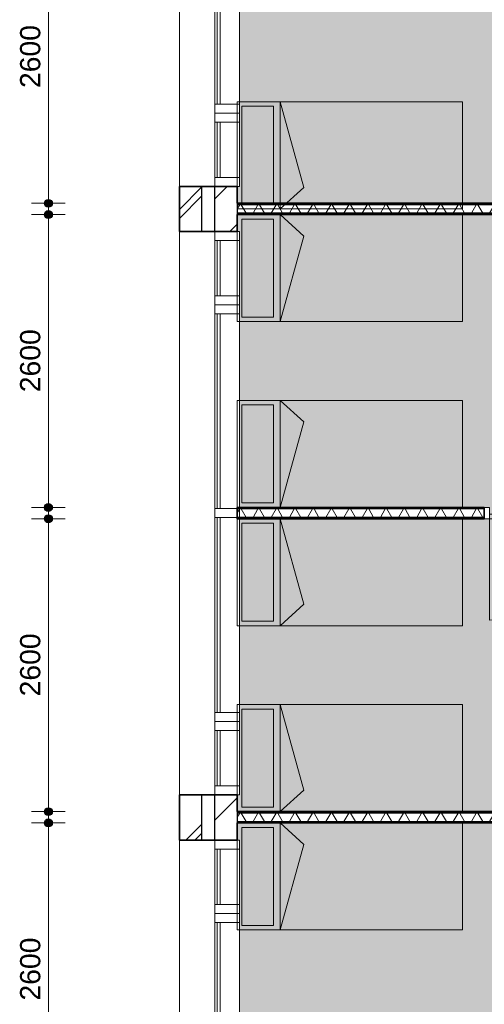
# Model space of a CAD drawing. Header units: millimetres. Extents: x 76115 to 117635, y -12665 to 37646.
# Tile 32 of 52: x 76115 to 80243, y 23606 to 32346. Entities that reach past the tile are written whole.
import ezdxf

# ---------------------------------------------------------------- set-up
doc = ezdxf.new("R2010")
doc.units = ezdxf.units.MM
doc.linetypes.add('Hidden', pattern=[4, 2, -2])
for name, color, linetype, lineweight in [('A-ANNO-DIMS', 211, 'Continuous', 9), ('A-ANNO-DIMS-100', 211, 'Continuous', 9), ('A-AREA-PATT', 32, 'Continuous', 9), ('A-DETL', 90, 'Continuous', 13), ('A-DOOR', 31, 'Continuous', 18), ('A-DOOR-FRAM', 31, 'Continuous', 13), ('A-GLAZ-CURT', 52, 'Continuous', 13), ('A-GLAZ-CWMG', 51, 'Continuous', 13), ('A-WALL', 113, 'Continuous', 18), ('A-WALL-PATT', 111, 'Continuous', 35), ('I-WALL', 2, 'Continuous', 18)]:
    doc.layers.add(name, color=color, linetype=linetype, lineweight=lineweight)
doc.styles.add('Arial', font='arial.ttf', dxfattribs={"height": 180})
doc.dimstyles.new('1_8mm', dxfattribs={"dimscale": 304.8, "dimtxt": 183.646692, "dimasz": 0.918635, "dimexe": 0.492126, "dimexo": 0.0625, "dimgap": 0.059055, "dimtad": 1, "dimdec": 0, "dimrnd": 5, "dimzin": 0, "dimdsep": 46, "dimtxsty": 'Arial', "dimblk1": 'DOTSMALL', "dimblk2": 'DOTSMALL', "dimsah": 1, "dimcen": 0.09, "dimdle": 0.590551, "dimazin": 0, "dimtfac": 1, "dimtdec": 4, "dimtix": 1, "dimtmove": 0, "dimatfit": 3, "dimfxl": 0.492126, "dimfxlon": 1, "dimtvp": 1, "dimtolj": 1, "dimtzin": 0, "dimlwd": 13, "dimlwe": 13, "dimarcsym": 2})
pattern_1 = [(270, (81148.13, 30715.79), (200, 7e-13), []), (270, (81132.13, 30715.79), (200, 7e-13), []), (270, (81116.13, 30715.79), (200, 7e-13), []), (270, (81100.13, 30715.79), (200, 7e-13), [])]
pattern_2 = [(270, (81148.13, 28015.77), (200, 7e-13), []), (270, (81132.13, 28015.77), (200, 7e-13), []), (270, (81116.13, 28015.77), (200, 7e-13), []), (270, (81100.13, 28015.77), (200, 7e-13), [])]
pattern_3 = [(270, (81148.13, 25315.75), (200, 7e-13), []), (270, (81132.13, 25315.75), (200, 7e-13), []), (270, (81116.13, 25315.75), (200, 7e-13), []), (270, (81100.13, 25315.75), (200, 7e-13), [])]

# ---------------------------------------------------------------- blocks, each defined once
blk = doc.blocks.new('Rectangular Mullion - 80x220-7501421-plot_01')
at = {"layer": 'A-GLAZ-CWMG'}
for p, q in [((-80, 0), (0, 0)), ((-80, -220), (-80, 0)), ((0, 0), (0, -220)), ((0, -220), (-80, -220))]:
    blk.add_line(p, q, dxfattribs=at)
blk = doc.blocks.new('System Panel - glas_offset-35-7501420-plot_01')
at = {"layer": 'A-GLAZ-CURT'}
for p, q in [((865, 47.5), (-865, 47.5)), ((-865, 47.5), (-865, 22.5)), ((-865, 22.5), (865, 22.5)), ((865, 22.5), (865, 47.5))]:
    blk.add_line(p, q, dxfattribs=at)
blk = doc.blocks.new('Rectangular Mullion - 80x220-7501416-plot_01')
at = {"layer": 'A-GLAZ-CWMG'}
for p, q in [((84377.7, 36265.8), (86107.7, 36265.8)), ((84377.7, 36045.8), (86097.7, 36045.8))]:
    blk.add_line(p, q, dxfattribs=at)
blk = doc.blocks.new('System Panel - glas_offset-35-7501423-plot_01')
at = {"layer": 'A-GLAZ-CURT'}
for p, q in [((245, 47.5), (-245, 47.5)), ((-245, 47.5), (-245, 22.5)), ((-245, 22.5), (245, 22.5)), ((245, 22.5), (245, 47.5))]:
    blk.add_line(p, q, dxfattribs=at)
blk = doc.blocks.new('Rectangular Mullion - 80x220-7501419-plot_01')
at = {"layer": 'A-GLAZ-CWMG'}
for p, q in [((83727.6, 36265.8), (84217.7, 36265.8)), ((83727.6, 36045.8), (84217.7, 36045.8))]:
    blk.add_line(p, q, dxfattribs=at)
blk = doc.blocks.new('Rectangular Mullion - 80x220-7501424-plot_01')
at = {"layer": 'A-GLAZ-CWMG'}
for p, q in [((-80, 0), (0, 0)), ((-80, -220), (-80, 0)), ((0, 0), (0, -220)), ((0, -220), (-80, -220))]:
    blk.add_line(p, q, dxfattribs=at)
blk = doc.blocks.new('Rectangular Mullion - 80x220-7501425-plot_01')
at = {"layer": 'A-GLAZ-CWMG'}
for p, q in [((0, 0), (-80, 0)), ((-80, 0), (-80, -220)), ((0, -220), (0, 0)), ((-80, -220), (0, -220))]:
    blk.add_line(p, q, dxfattribs=at)
blk = doc.blocks.new('Rectangular Mullion - 80x220-V3-plot_01')
at = {"layer": 'A-GLAZ-CWMG'}
for p, q in [((77847.6, 28005.7), (77847.6, 29735.7)), ((78067.6, 28015.7), (78067.6, 29735.7))]:
    blk.add_line(p, q, dxfattribs=at)
blk = doc.blocks.new('Rectangular Mullion - 80x220-7501422-plot_01')
at = {"layer": 'A-GLAZ-CWMG'}
for p, q in [((0, 0), (-80, 0)), ((-80, 0), (-80, -220)), ((0, -220), (0, 0)), ((-80, -220), (0, -220))]:
    blk.add_line(p, q, dxfattribs=at)
blk = doc.blocks.new('Rectangular Mullion - 80x220-V4-plot_01')
at = {"layer": 'A-GLAZ-CWMG'}
for p, q in [((77847.6, 26195.7), (77847.6, 27925.7)), ((78067.6, 26195.7), (78067.6, 27915.9))]:
    blk.add_line(p, q, dxfattribs=at)
blk = doc.blocks.new('Rectangular Mullion - 80x220-7501417-plot_01')
at = {"layer": 'A-GLAZ-CWMG'}
for p, q in [((-40, 0), (40, 0)), ((-40, -220), (-40, 0)), ((40, 0), (40, -220)), ((40, -220), (-40, -220))]:
    blk.add_line(p, q, dxfattribs=at)
blk = doc.blocks.new('Rectangular Mullion - 80x220-V5-plot_01')
at = {"layer": 'A-GLAZ-CWMG'}
for p, q in [((77847.6, 22601.5), (77847.6, 24331.5)), ((78067.6, 22615.7), (78067.6, 24331.5))]:
    blk.add_line(p, q, dxfattribs=at)
blk = doc.blocks.new('200_32_ISR_deur_binnen - dagmaat 0900x2300-7594411-plot_01')
at = {"layer": 'A-DOOR', "lineweight": 13}
blk.add_hatch(color=256, dxfattribs=at).paths.add_polyline_path([(450, -10), (-450, -10), (-450, -50), (450, -50)])
at = {"layer": 'A-DOOR', "linetype": 'Hidden', "lineweight": 13}
blk.add_line((-450, -10), (450, -10), dxfattribs=at)
at = {"layer": 'A-DOOR', "lineweight": 13}
for p, q in [((-450, -10), (450, -10)), ((-450, -50), (-450, -10)), ((-450, -50), (-450, -950)), ((-450, -50), (450, -50)), ((450, -50), (-450, -50)), ((450, -10), (450, -50))]:
    blk.add_line(p, q, dxfattribs=at)
blk.add_arc((-450, -50), 900, 270, 0, dxfattribs=at)
at = {"layer": 'A-DOOR-FRAM'}
for p, q in [((-495, 50), (-450, 50)), ((-450, 50), (-450, -50)), ((450, -50), (450, 50)), ((450, 50), (495, 50)), ((-450, -50), (-495, -50)), ((495, -50), (450, -50))]:
    blk.add_line(p, q, dxfattribs=at)
blk = doc.blocks.new('DIMBLOCK39-plot_01')
at = {"layer": 'A-ANNO-DIMS-100', "lineweight": 25}
h = blk.add_hatch(color=256, dxfattribs=at)
edge = h.paths.add_edge_path()
edge.add_arc((76370.1, 25215.8), 35, 0, 360)
h = blk.add_hatch(color=256, dxfattribs=at)
edge = h.paths.add_edge_path()
edge.add_arc((76370.1, 22615.7), 35, 0, 360)
at = {"layer": 'A-ANNO-DIMS-100', "lineweight": 13}
for p, q in [((76370.1, 25395.8), (76370.1, 22435.7)), ((76370.1, 25215.8), (76220.1, 25215.8)), ((76370.1, 25215.8), (76520.1, 25215.8)), ((76370.1, 22615.7), (76220.1, 22615.7)), ((76370.1, 22615.7), (76520.1, 22615.7))]:
    blk.add_line(p, q, dxfattribs=at)
at = {"layer": 'A-ANNO-DIMS-100', "lineweight": 25}
for centre in [(76370.1, 25215.8), (76370.1, 22615.7)]:
    blk.add_circle(centre, 35, dxfattribs=at)
at = {"layer": 'A-ANNO-DIMS-100', "color": 0, "lineweight": 13, "insert": (76118.4, 23638.9), "char_height": 180, "width": 664.518, "attachment_point": 1, "rotation": 90, "line_spacing_factor": 0.941778, "style": 'Arial'}
blk.add_mtext('2600', dxfattribs=at)
blk = doc.blocks.new('_DotSmall')
at = {"color": 0, "linetype": 'ByBlock', "const_width": 0.5}
blk.add_lwpolyline([(-0.0625, 0, 1), (0.0625, 0, 1)], format="xyb", close=True, dxfattribs=at)
blk = doc.blocks.new('DIMBLOCK40-plot_01')
at = {"layer": 'A-ANNO-DIMS-100', "lineweight": 25}
h = blk.add_hatch(color=256, dxfattribs=at)
edge = h.paths.add_edge_path()
edge.add_arc((76370.1, 27915.8), 35, 0, 360)
h = blk.add_hatch(color=256, dxfattribs=at)
edge = h.paths.add_edge_path()
edge.add_arc((76370.1, 25315.8), 35, 0, 360)
at = {"layer": 'A-ANNO-DIMS-100', "lineweight": 13}
for p, q in [((76370.1, 28095.8), (76370.1, 25135.8)), ((76370.1, 27915.8), (76220.1, 27915.8)), ((76370.1, 27915.8), (76520.1, 27915.8)), ((76370.1, 25315.8), (76220.1, 25315.8)), ((76370.1, 25315.8), (76520.1, 25315.8))]:
    blk.add_line(p, q, dxfattribs=at)
at = {"layer": 'A-ANNO-DIMS-100', "lineweight": 25}
for centre in [(76370.1, 27915.8), (76370.1, 25315.8)]:
    blk.add_circle(centre, 35, dxfattribs=at)
at = {"layer": 'A-ANNO-DIMS-100', "color": 0, "lineweight": 13, "insert": (76118.4, 26338.9), "char_height": 180, "width": 664.518, "attachment_point": 1, "rotation": 90, "line_spacing_factor": 0.941778, "style": 'Arial'}
blk.add_mtext('2600', dxfattribs=at)
blk = doc.blocks.new('DIMBLOCK41-plot_01')
at = {"layer": 'A-ANNO-DIMS-100', "lineweight": 25}
h = blk.add_hatch(color=256, dxfattribs=at)
edge = h.paths.add_edge_path()
edge.add_arc((76370.1, 30615.8), 35, 0, 360)
h = blk.add_hatch(color=256, dxfattribs=at)
edge = h.paths.add_edge_path()
edge.add_arc((76370.1, 28015.8), 35, 0, 360)
at = {"layer": 'A-ANNO-DIMS-100', "lineweight": 13}
for p, q in [((76370.1, 30795.8), (76370.1, 27835.8)), ((76370.1, 30615.8), (76220.1, 30615.8)), ((76370.1, 30615.8), (76520.1, 30615.8)), ((76370.1, 28015.8), (76220.1, 28015.8)), ((76370.1, 28015.8), (76520.1, 28015.8))]:
    blk.add_line(p, q, dxfattribs=at)
at = {"layer": 'A-ANNO-DIMS-100', "lineweight": 25}
for centre in [(76370.1, 30615.8), (76370.1, 28015.8)]:
    blk.add_circle(centre, 35, dxfattribs=at)
at = {"layer": 'A-ANNO-DIMS-100', "color": 0, "lineweight": 13, "insert": (76118.4, 29038.9), "char_height": 180, "width": 664.518, "attachment_point": 1, "rotation": 90, "line_spacing_factor": 0.941778, "style": 'Arial'}
blk.add_mtext('2600', dxfattribs=at)
blk = doc.blocks.new('DIMBLOCK42-plot_01')
at = {"layer": 'A-ANNO-DIMS-100', "lineweight": 25}
h = blk.add_hatch(color=256, dxfattribs=at)
edge = h.paths.add_edge_path()
edge.add_arc((76370.1, 33315.8), 35, 0, 360)
h = blk.add_hatch(color=256, dxfattribs=at)
edge = h.paths.add_edge_path()
edge.add_arc((76370.1, 30715.8), 35, 0, 360)
at = {"layer": 'A-ANNO-DIMS-100', "lineweight": 13}
for p, q in [((76370.1, 33495.8), (76370.1, 30535.8)), ((76370.1, 33315.8), (76220.1, 33315.8)), ((76370.1, 33315.8), (76520.1, 33315.8)), ((76370.1, 30715.8), (76220.1, 30715.8)), ((76370.1, 30715.8), (76520.1, 30715.8))]:
    blk.add_line(p, q, dxfattribs=at)
at = {"layer": 'A-ANNO-DIMS-100', "lineweight": 25}
for centre in [(76370.1, 33315.8), (76370.1, 30715.8)]:
    blk.add_circle(centre, 35, dxfattribs=at)
at = {"layer": 'A-ANNO-DIMS-100', "color": 0, "lineweight": 13, "insert": (76118.4, 31738.9), "char_height": 180, "width": 664.518, "attachment_point": 1, "rotation": 90, "line_spacing_factor": 0.941778, "style": 'Arial'}
blk.add_mtext('2600', dxfattribs=at)

msp = doc.modelspace()

# ---------------------------------------------------------------- hatches: boundary and pattern name
at = {"layer": 'A-AREA-PATT'}
h = msp.add_hatch(color=9, dxfattribs=at)
h.paths.add_polyline_path([(78048.6, 30715.8), (84247.7, 30715.8), (84247.7, 33315.8), (78067.6, 33315.8), (78067.6, 30865.8), (78048.6, 30865.8)])
h.paths.add_polyline_path([(84297.7, 32370.8), (84297.7, 33270.8), (84287.7, 33270.8), (84287.7, 32370.8)])
h.paths.add_polyline_path([(80287.7, 33355.8), (81187.7, 33355.8), (81187.7, 33365.8), (80287.7, 33365.8)])
h = msp.add_hatch(color=9, dxfattribs=at)
h.paths.add_polyline_path([(81187.7, 27965.8), (81187.7, 28015.8), (84247.7, 28015.8), (84247.7, 30615.8), (78048.6, 30615.8), (78048.6, 30465.7), (78067.6, 30465.7), (78067.6, 28015.8), (80287.7, 28015.8), (80287.7, 27965.8)])
h.paths.add_polyline_path([(84297.7, 28060.8), (84297.7, 28960.8), (84287.7, 28960.8), (84287.7, 28060.8)])
h = msp.add_hatch(color=9, dxfattribs=at)
h.paths.add_polyline_path([(84247.7, 25315.8), (84247.7, 27915.8), (78067.6, 27915.8), (78067.6, 25465.7), (78048.6, 25465.7), (78048.6, 25315.8), (83218.4, 25315.8)])
h.paths.add_polyline_path([(84287.7, 26970.8), (84297.7, 26970.8), (84297.7, 27870.8), (84287.7, 27870.8)])
h.paths.add_polyline_path([(80287.7, 27955.8), (81187.7, 27955.8), (81187.7, 27965.8), (80287.7, 27965.7)])
h = msp.add_hatch(color=9, dxfattribs=at)
h.paths.add_polyline_path([(81187.7, 22565.7), (81187.7, 22615.7), (84247.7, 22615.7), (84247.7, 25215.8), (78048.6, 25215.8), (78048.6, 25061.5), (78067.6, 25061.5), (78067.6, 22615.7), (80287.7, 22615.7), (80287.7, 22565.7)])
h.paths.add_polyline_path([(84297.7, 22660.7), (84297.7, 23560.7), (84287.7, 23560.7), (84287.7, 22660.7)])
at = {"layer": 'A-WALL-PATT', "lineweight": 9}
h = msp.add_hatch(dxfattribs=at)
h.set_pattern_fill('FP_1', color=256, style=0, pattern_type=2)
h.set_pattern_definition([(45, (0, 0), (-282.8427, 282.8427), []), (45, (0, 80), (-282.8427, 282.8427), [])])
h.paths.add_polyline_path([(77733.6, 3351.6), (77733.6, 3865.5), (77533.6, 3865.5), (77533.6, 3351.6)])
h.paths.add_polyline_path([(77733.6, 8865.5), (77733.6, 9265.5), (77533.6, 9265.5), (77533.6, 8865.5)])
h.paths.add_polyline_path([(77733.6, 14265.6), (77733.6, 14665.6), (77533.6, 14665.6), (77533.6, 14265.6)])
h.paths.add_polyline_path([(77533.6, 19665.6), (77733.6, 19665.6), (77733.6, 20061.5), (77533.6, 20061.5)])
h.paths.add_polyline_path([(77533.6, 25061.5), (77733.6, 25061.5), (77733.6, 25465.7), (77533.6, 25465.7)])
h.paths.add_polyline_path([(77733.6, 30465.7), (77733.6, 30865.8), (77533.6, 30865.8), (77533.6, 30465.7)])
h.paths.add_polyline_path([(77533.6, 35865.8), (77733.6, 35865.8), (77733.6, 36379.8), (77533.6, 36379.8), (77533.6, 36064.8)])
h = msp.add_hatch(dxfattribs=at)
h.set_pattern_fill('FP_2', color=256, angle=45, style=0, pattern_type=2)
h.set_pattern_definition([(45, (0, 0), (-212.132, 212.132), [])])
h.paths.add_polyline_path([(77848.6, 3666.6), (78048.6, 3666.6), (78048.6, 3865.5), (77848.6, 3865.5)])
h.paths.add_polyline_path([(78048.6, 8865.5), (78048.6, 9265.5), (77848.6, 9265.5), (77848.6, 8865.5)])
h.paths.add_polyline_path([(77848.6, 14265.6), (78048.6, 14265.6), (78048.6, 14665.6), (77848.6, 14665.6), (77848.6, 14433.1)])
h.paths.add_polyline_path([(77848.6, 19665.6), (78048.6, 19665.6), (78048.6, 20061.5), (77848.6, 20061.5)])
h.paths.add_polyline_path([(78048.6, 25061.5), (78048.6, 25465.7), (77848.6, 25465.7), (77848.6, 25061.5)])
h.paths.add_polyline_path([(78048.6, 30465.7), (78048.6, 30865.8), (77848.6, 30865.8), (77848.6, 30465.7)])
h.paths.add_polyline_path([(78048.6, 35865.8), (78048.6, 36064.8), (77848.6, 36064.8), (77848.6, 35865.8)])
h = msp.add_hatch(dxfattribs=at)
h.set_pattern_fill('FP_7', color=256, angle=-270, style=0, pattern_type=2)
h.set_pattern_definition(pattern_1)
h.paths.add_polyline_path([(84247.7, 30703.3), (84247.7, 30715.8), (78048.6, 30715.8), (78048.6, 30703.3), (81366.6, 30703.3)])
h = msp.add_hatch(dxfattribs=at)
h.set_pattern_fill('FP_8', color=256, angle=-300, style=0, pattern_type=2)
h.set_pattern_definition([(240, (81148.13, 30715.78), (121.2436, -70), []), (300, (81148.13, 30715.78), (121.2436, 70), [])])
h.paths.add_polyline_path([(84247.7, 30628.3), (84260.2, 30628.3), (84260.2, 30703.3), (78048.6, 30703.3), (78048.6, 30628.3), (81366.6, 30628.3)])
h = msp.add_hatch(dxfattribs=at)
h.set_pattern_fill('FP_7', color=256, angle=-270, style=0, pattern_type=2)
h.set_pattern_definition(pattern_1)
h.paths.add_polyline_path([(84247.7, 30615.8), (84247.7, 30628.3), (78048.6, 30628.3), (78048.6, 30615.8), (81366.6, 30615.8)])
h = msp.add_hatch(dxfattribs=at)
h.set_pattern_fill('FP_9', color=256, angle=-270, style=0, pattern_type=2)
h.set_pattern_definition(pattern_2)
h.paths.add_polyline_path([(84247.7, 28003.3), (84247.7, 28015.8), (81232.7, 28015.8), (81232.7, 28003.3), (81366.6, 28003.3)])
h.paths.add_polyline_path([(80242.7, 28003.3), (80242.7, 28015.8), (78048.6, 28015.8), (78048.6, 28003.3)])
h = msp.add_hatch(dxfattribs=at)
h.set_pattern_fill('FP_10', color=256, angle=-300, style=0, pattern_type=2)
h.set_pattern_definition([(240, (81148.13, 28015.77), (121.2436, -70), []), (300, (81148.13, 28015.77), (121.2436, 70), [])])
h.paths.add_polyline_path([(84247.7, 27928.3), (84260.2, 27928.3), (84260.2, 28003.3), (81232.7, 28003.3), (81232.7, 27928.3), (81366.6, 27928.3)])
h.paths.add_polyline_path([(80242.7, 27928.3), (80242.7, 28003.3), (78048.6, 28003.3), (78048.6, 27928.3)])
h = msp.add_hatch(dxfattribs=at)
h.set_pattern_fill('FP_9', color=256, angle=-270, style=0, pattern_type=2)
h.set_pattern_definition(pattern_2)
h.paths.add_polyline_path([(84247.7, 27915.8), (84247.7, 27928.3), (81232.7, 27928.3), (81232.7, 27915.8), (81366.6, 27915.8)])
h.paths.add_polyline_path([(80242.7, 27915.8), (80242.7, 27928.3), (78048.6, 27928.3), (78048.6, 27915.8)])
h = msp.add_hatch(dxfattribs=at)
h.set_pattern_fill('FP_11', color=256, angle=-270, style=0, pattern_type=2)
h.set_pattern_definition(pattern_3)
h.paths.add_polyline_path([(84247.7, 25303.3), (84247.7, 25315.8), (78048.6, 25315.8), (78048.6, 25303.3), (81366.6, 25303.3)])
h = msp.add_hatch(dxfattribs=at)
h.set_pattern_fill('FP_12', color=256, angle=-300, style=0, pattern_type=2)
h.set_pattern_definition([(240, (81148.13, 25315.75), (121.2436, -70), []), (300, (81148.13, 25315.75), (121.2436, 70), [])])
h.paths.add_polyline_path([(84260.2, 25228.3), (84260.2, 25303.3), (78048.6, 25303.3), (78048.6, 25228.3), (84247.7, 25228.3)])
h = msp.add_hatch(dxfattribs=at)
h.set_pattern_fill('FP_11', color=256, angle=-270, style=0, pattern_type=2)
h.set_pattern_definition(pattern_3)
h.paths.add_polyline_path([(84247.7, 25215.8), (84247.7, 25228.3), (78048.6, 25228.3), (78048.6, 25215.8), (81366.6, 25215.8)])

# ---------------------------------------------------------------- linework, layer by layer
at = {"layer": 'A-DETL', "lineweight": 9}
for p, q in [((80048.6, 31616.8), (78048.6, 31616.8)), ((78048.6, 30666.8), (78048.6, 31616.8)), ((78088.6, 30706.8), (78088.6, 31576.8)), ((78088.6, 31576.8), (78368.6, 31576.8)), ((78368.6, 31576.8), (78368.6, 30706.8)), ((78428.6, 31616.8), (78428.6, 30666.8)), ((78640.4, 30857.5), (78428.6, 31616.8)), ((80048.6, 30666.8), (80048.6, 31616.8)), ((78428.6, 30666.8), (78640.4, 30857.5)), ((78368.6, 30706.8), (78088.6, 30706.8)), ((78048.6, 30666.8), (80048.6, 30666.8)), ((78048.6, 30615.8), (80048.6, 30615.8)), ((78048.6, 30615.8), (78048.6, 29665.8)), ((78428.6, 29665.8), (78428.6, 30615.8)), ((78428.6, 30615.8), (78640.4, 30425.1)), ((80048.6, 30615.8), (80048.6, 29665.8)), ((78088.6, 30575.8), (78088.6, 29705.8)), ((78368.6, 30575.8), (78088.6, 30575.8)), ((78368.6, 29705.8), (78368.6, 30575.8)), ((78640.4, 30425.1), (78428.6, 29665.8)), ((80048.6, 29665.8), (78048.6, 29665.8)), ((78088.6, 29705.8), (78368.6, 29705.8)), ((78048.6, 28965.8), (80048.6, 28965.8)), ((78048.6, 28965.8), (78048.6, 28015.8)), ((78428.6, 28015.8), (78428.6, 28965.8)), ((78428.6, 28965.8), (78640.4, 28775.1)), ((80048.6, 28965.8), (80048.6, 28015.8)), ((78088.6, 28925.8), (78088.6, 28055.8)), ((78368.6, 28925.8), (78088.6, 28925.8)), ((78368.6, 28055.8), (78368.6, 28925.8)), ((78640.4, 28775.1), (78428.6, 28015.8)), ((78088.6, 28055.8), (78368.6, 28055.8)), ((80048.6, 28015.8), (78048.6, 28015.8)), ((80048.6, 27915.8), (78048.6, 27915.8)), ((78048.6, 26965.8), (78048.6, 27915.8)), ((78428.6, 27915.8), (78428.6, 26965.8)), ((78640.4, 27156.5), (78428.6, 27915.8)), ((80048.6, 26965.8), (80048.6, 27915.8)), ((78088.6, 27005.8), (78088.6, 27875.8)), ((78088.6, 27875.8), (78368.6, 27875.8)), ((78368.6, 27875.8), (78368.6, 27005.8)), ((78428.6, 26965.8), (78640.4, 27156.5)), ((78048.6, 26965.8), (80048.6, 26965.8)), ((78368.6, 27005.8), (78088.6, 27005.8)), ((80048.6, 26265.8), (78048.6, 26265.8)), ((78048.6, 25315.8), (78048.6, 26265.8)), ((78088.6, 25355.8), (78088.6, 26225.8)), ((78088.6, 26225.8), (78368.6, 26225.8)), ((78368.6, 26225.8), (78368.6, 25355.8)), ((78428.6, 26265.8), (78428.6, 25315.8)), ((78640.4, 25506.5), (78428.6, 26265.8)), ((80048.6, 25315.8), (80048.6, 26265.8)), ((78428.6, 25315.8), (78640.4, 25506.5)), ((78368.6, 25355.8), (78088.6, 25355.8)), ((78048.6, 25315.8), (80048.6, 25315.8)), ((78048.6, 25215.8), (80048.6, 25215.8)), ((78048.6, 25215.8), (78048.6, 24265.8)), ((78088.6, 25175.8), (78088.6, 24305.8)), ((78368.6, 25175.8), (78088.6, 25175.8)), ((78368.6, 24305.8), (78368.6, 25175.8)), ((78428.6, 24265.8), (78428.6, 25215.8)), ((78428.6, 25215.8), (78640.4, 25025.1)), ((80048.6, 25215.8), (80048.6, 24265.8)), ((78640.4, 25025.1), (78428.6, 24265.8)), ((78088.6, 24305.8), (78368.6, 24305.8)), ((80048.6, 24265.8), (78048.6, 24265.8))]:
    msp.add_line(p, q, dxfattribs=at)
at = {"layer": 'A-WALL'}
for p, q in [((77533.6, 30865.8), (77533.6, 35865.8)), ((77533.6, 25465.7), (77533.6, 30465.7)), ((77533.6, 20061.5), (77533.6, 25061.5))]:
    msp.add_line(p, q, dxfattribs=at)
at = {"layer": 'A-WALL', "lineweight": 35}
for p, q in [((77533.6, 30865.8), (77533.6, 30465.7)), ((78048.6, 30865.8), (77533.6, 30865.8)), ((78048.6, 30715.8), (78048.6, 30865.8)), ((78048.6, 30465.7), (78048.6, 30615.8)), ((77533.6, 30465.7), (78048.6, 30465.7)), ((77533.6, 25465.7), (77533.6, 25061.5)), ((78048.6, 25465.7), (77533.6, 25465.7)), ((78048.6, 25315.8), (78048.6, 25465.7)), ((78048.6, 25061.5), (78048.6, 25215.8)), ((77533.6, 25061.5), (78048.6, 25061.5))]:
    msp.add_line(p, q, dxfattribs=at)
at = {"layer": 'A-WALL', "lineweight": 25}
for p, q in [((77733.6, 30465.7), (77733.6, 30865.8)), ((77848.6, 30465.7), (77848.6, 30865.8)), ((78048.6, 30715.8), (78048.6, 30615.8)), ((84260.2, 30703.3), (78048.6, 30703.3)), ((84260.2, 30628.3), (78048.6, 30628.3)), ((80242.7, 28003.3), (78048.6, 28003.3)), ((80242.7, 27928.3), (78048.6, 27928.3)), ((77733.6, 25061.5), (77733.6, 25465.7)), ((77848.6, 25061.5), (77848.6, 25465.7)), ((78048.6, 25315.8), (78048.6, 25215.8)), ((84260.2, 25303.3), (78048.6, 25303.3)), ((78048.6, 25228.3), (84260.2, 25228.3))]:
    msp.add_line(p, q, dxfattribs=at)
at = {"layer": 'I-WALL', "lineweight": 35}
for p, q in [((84247.7, 30715.8), (78048.6, 30715.8)), ((78048.6, 30615.8), (84247.7, 30615.8)), ((80242.7, 28015.8), (78048.6, 28015.8)), ((78048.6, 28015.8), (78048.6, 27915.8)), ((80242.7, 27915.8), (80242.7, 28015.8)), ((78048.6, 27915.8), (80242.7, 27915.8)), ((84247.7, 25315.8), (78048.6, 25315.8)), ((78048.6, 25215.8), (84247.7, 25215.8))]:
    msp.add_line(p, q, dxfattribs=at)

# ---------------------------------------------------------------- block references
at = {"layer": 'A-DOOR-FRAM'}
msp.add_blockref('200_32_ISR_deur_binnen - dagmaat 0900x2300-7594411-plot_01', (80737.7, 27965.8), dxfattribs=at)
at = {"layer": 'A-GLAZ-CURT', "rotation": 270.0000000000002}
for name, p in [('System Panel - glas_offset-35-7501420-plot_01', (77847.6, 32460.8)), ('System Panel - glas_offset-35-7501423-plot_01', (77847.6, 31190.8)), ('System Panel - glas_offset-35-7501423-plot_01', (77847.6, 30140.7)), ('System Panel - glas_offset-35-7501420-plot_01', (77847.6, 28870.7)), ('System Panel - glas_offset-35-7501420-plot_01', (77847.6, 27060.7)), ('System Panel - glas_offset-35-7501423-plot_01', (77847.6, 25790.7)), ('System Panel - glas_offset-35-7501423-plot_01', (77847.6, 24736.5)), ('System Panel - glas_offset-35-7501420-plot_01', (77847.6, 23466.5))]:
    msp.add_blockref(name, p, dxfattribs=at)
at = {"layer": 'A-GLAZ-CWMG'}
for name, p, rotation in [('Rectangular Mullion - 80x220-7501416-plot_01', (114113.4, -52781.9), 90), ('Rectangular Mullion - 80x220-7501425-plot_01', (77847.6, 31515.8), 90.0000000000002), ('Rectangular Mullion - 80x220-7501419-plot_01', (114113.4, -52781.9), 89.99999999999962), ('Rectangular Mullion - 80x220-7501425-plot_01', (77847.6, 30465.7), 90.0000000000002), ('Rectangular Mullion - 80x220-7501419-plot_01', (114113.4, -53832), 89.99999999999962), ('Rectangular Mullion - 80x220-7501422-plot_01', (77847.6, 29815.7), 90.0000000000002), ('Rectangular Mullion - 80x220-7501425-plot_01', (77847.6, 26115.7), 90.0000000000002), ('Rectangular Mullion - 80x220-7501419-plot_01', (114113.4, -58182), 89.99999999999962), ('Rectangular Mullion - 80x220-7501425-plot_01', (77847.6, 25061.5), 90.0000000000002), ('Rectangular Mullion - 80x220-7501419-plot_01', (114113.4, -59236.1), 89.99999999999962), ('Rectangular Mullion - 80x220-7501422-plot_01', (77847.6, 24411.5), 90.0000000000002)]:
    msp.add_blockref(name, p, dxfattribs=dict(at, rotation=rotation))
at = {"layer": 'A-GLAZ-CWMG', "extrusion": (0, 0, -1), "rotation": 269.9999999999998}
for name, p in [('Rectangular Mullion - 80x220-7501421-plot_01', (-77847.6, 31515.8)), ('Rectangular Mullion - 80x220-7501424-plot_01', (-77847.6, 30865.8)), ('Rectangular Mullion - 80x220-7501424-plot_01', (-77847.6, 29815.7)), ('Rectangular Mullion - 80x220-7501417-plot_01', (-77847.6, 27965.7)), ('Rectangular Mullion - 80x220-7501421-plot_01', (-77847.6, 26115.7)), ('Rectangular Mullion - 80x220-7501424-plot_01', (-77847.6, 25465.7)), ('Rectangular Mullion - 80x220-7501424-plot_01', (-77847.6, 24411.5))]:
    msp.add_blockref(name, p, dxfattribs=at)
at = {"layer": 'A-GLAZ-CWMG'}
for name in ['Rectangular Mullion - 80x220-V3-plot_01', 'Rectangular Mullion - 80x220-V4-plot_01', 'Rectangular Mullion - 80x220-V5-plot_01']:
    msp.add_blockref(name, (0, 0), dxfattribs=at)

# ---------------------------------------------------------------- dimensions: what is measured, and where the dimension line sits
at = {"layer": 'A-ANNO-DIMS', "lineweight": 13}
for base, p1, p2, picture, middle in [((76370.1, 30715.8), (76520.1, 33315.8), (76520.1, 30715.8), 'DIMBLOCK42-plot_01', (76260.2, 32015.8)), ((76370.1, 28015.8), (76520.1, 30615.8), (76520.1, 28015.8), 'DIMBLOCK41-plot_01', (76260.2, 29315.8)), ((76370.1, 25315.8), (76520.1, 27915.8), (76520.1, 25315.8), 'DIMBLOCK40-plot_01', (76260.2, 26615.8)), ((76370.1, 22615.7), (76520.1, 25215.8), (76520.1, 22615.7), 'DIMBLOCK39-plot_01', (76260.2, 23915.7))]:
    dim = msp.add_linear_dim(base=base, p1=p1, p2=p2, angle=90, dimstyle='1_8mm', override={"dimpost": '<>', "dimfxl": 2600.015673}, dxfattribs=at)
    dim.commit()
    dim.dimension.update_dxf_attribs({"geometry": picture, "text_midpoint": middle})

doc.saveas('drawing.dxf')
